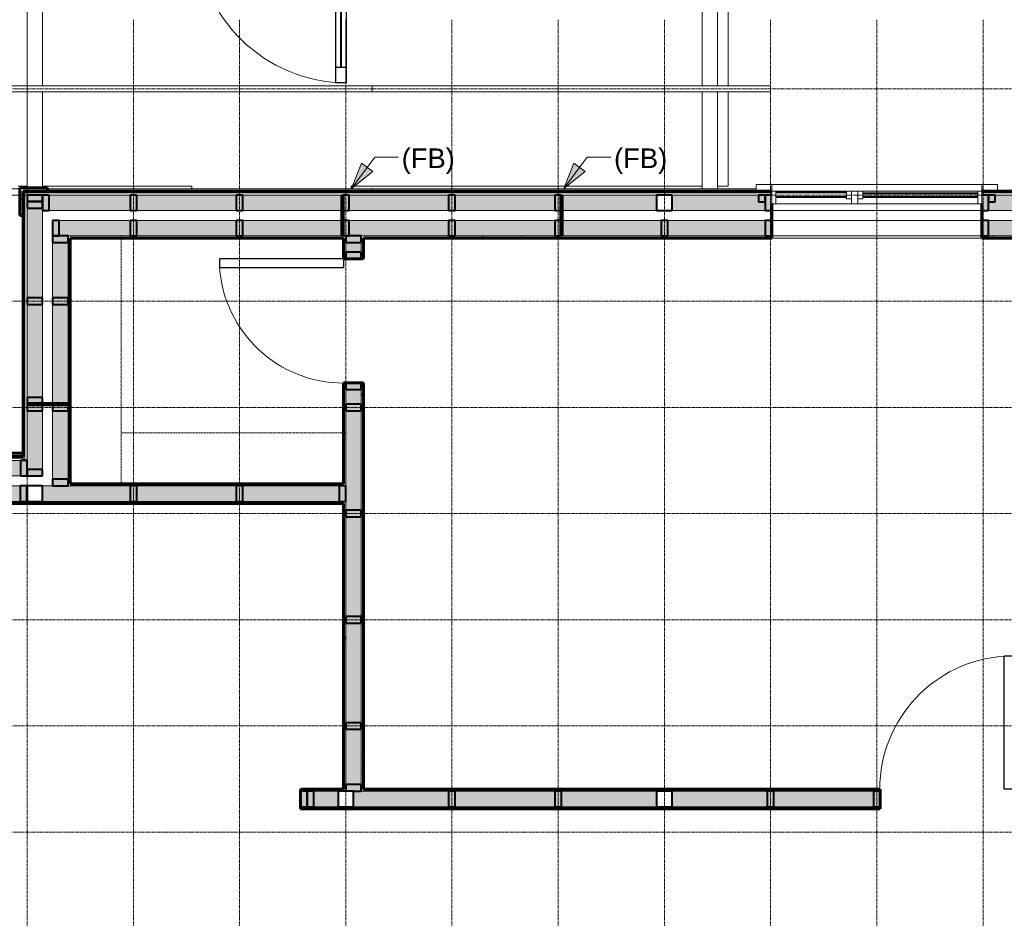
# Model space of a CAD drawing. Header units: inches. Extents: x -639 to 53, y -282 to 536.
# Tile 4 of 12: x -524 to -301, y -32 to 171. Entities that reach past the tile are written whole.
import ezdxf

# ---------------------------------------------------------------- set-up
doc = ezdxf.new("R2010")
doc.units = ezdxf.units.IN
doc.header["$MEASUREMENT"] = 0
doc.linetypes.add('Grid Line 1_2_', pattern=[0.875, 0.5, -0.125, 0.125, -0.125])
doc.linetypes.add('Overhead', pattern=[0.15625, 0.09375, -0.0625])
for name, color, linetype, lineweight in [('A-ANNO-TEXT', 2, 'Continuous', 9), ('A-DETL', 5, 'Continuous', 9), ('A-DOOR', 1, 'Continuous', 18), ('A-DOOR-GLAZ', 1, 'Continuous', 40), ('A-FLOR-OTLN', 6, 'Continuous', 18), ('A-GENM', 6, 'Continuous', 9), ('A-GLAZ', 6, 'Continuous', 18), ('A-GLAZ-GLAS', 6, 'Continuous', 40), ('A-WALL', 2, 'Continuous', 18), ('A-WALL-PATT', 2, 'Continuous', 60), ('I-WALL', 2, 'Continuous', 18), ('S-BEAM', 4, 'Continuous', 9), ('S-COLS', 6, 'Continuous', 9), ('S-GRID', 1, 'Continuous', 9)]:
    doc.layers.add(name, color=color, linetype=linetype, lineweight=lineweight)
doc.styles.add('Arial', font='arial.ttf', dxfattribs={"height": 4.425898})
pattern_1 = [(135, (0, 0), (-4.006467, -4.006467), [])]
pattern_2 = [(0, (0, 0), (15.36, 3.84), [0.634, -10.886, 0.634, -10.886, -61.44]), (0, (0, 0), (15.36, 3.84), [-23.04, 0.634, -22.406, 0.634, -10.886, -26.88]), (0, (0, 0), (15.36, 3.84), [-57.6, 0.634, -7.046, 0.634, -18.566]), (120, (5.76, 1.92), (-11.005538, 11.38215), [0.634, -10.886, 0.634, -10.886, -61.44]), (120, (5.76, 1.92), (-11.005538, 11.38215), [-23.04, 0.634, -22.406, 0.634, -10.886, -26.88]), (120, (5.76, 1.92), (-11.005538, 11.38215), [-57.6, 0.634, -7.046, 0.634, -18.566]), (240, (7.68, 9.6), (-4.354462, -15.22215), [0.634, -10.886, 0.634, -10.886, -61.44]), (240, (7.68, 9.6), (-4.354462, -15.22215), [-23.04, 0.634, -22.406, 0.634, -10.886, -26.88]), (240, (7.68, 9.6), (-4.354462, -15.22215), [-57.6, 0.634, -7.046, 0.634, -18.566])]

# ---------------------------------------------------------------- blocks, each defined once
blk = doc.blocks.new('Single Panel Flush Wood - 2680HC-1003791-2nd Floor Adv_ Framing with Fire Blocking')
at = {"layer": 'A-DOOR', "lineweight": 30}
for p, q in [((13, 2.25), (13, 32.25)), ((15, 32.25), (13, 32.25)), ((15, 2.25), (15, 32.25)), ((15, 2.25), (13, 2.25))]:
    blk.add_line(p, q, dxfattribs=at)
at = {"layer": 'A-DOOR', "lineweight": 9}
blk.add_arc((15, 2.25), 30.07, 93.8141, 180, dxfattribs=at)
blk = doc.blocks.new('Single panel in-swing French-style - 3080FR-3117632-2nd Floor Adv_ Framing with Fire Blocking')
at = {"layer": 'A-DOOR', "lineweight": 30}
for p, q in [((-16.87, 2.94), (-16.87, 36.19)), ((-16.87, 36.19), (-14.53, 36.19)), ((-14.53, 36.19), (-14.53, 2.94)), ((-14.53, 32.69), (-16.87, 32.69)), ((-14.53, 5.94), (-16.87, 5.94))]:
    blk.add_line(p, q, dxfattribs=at)
at = {"layer": 'A-DOOR', "lineweight": 9}
blk.add_arc((-16.87, 2.44), 33.75, 0.8563, 90, dxfattribs=at)
at = {"layer": 'A-DOOR-GLAZ'}
blk.add_line((-15.7, 32.69), (-15.7, 5.94), dxfattribs=at)
blk = doc.blocks.new('Single Panel Flush Wood - 2480HC-1004111-2nd Floor Adv_ Framing with Fire Blocking')
at = {"layer": 'A-DOOR', "lineweight": 30}
for p, q in [((12, 2.25), (12, 30.25)), ((14, 30.25), (12, 30.25)), ((14, 2.25), (14, 30.25)), ((14, 2.25), (12, 2.25))]:
    blk.add_line(p, q, dxfattribs=at)
at = {"layer": 'A-DOOR', "lineweight": 9}
blk.add_arc((14, 2.25), 28.07, 94.0863, 180, dxfattribs=at)
blk = doc.blocks.new('Dimension Lumber - 2x4-1930577-2nd Floor Adv_ Framing with Fire Blocking')
at = {"layer": 'S-BEAM', "lineweight": 40}
for p, q in [((-518.79, 108.58), (-522.29, 108.58)), ((-522.29, 108.58), (-522.29, 107.08)), ((-522.29, 107.08), (-518.79, 107.08)), ((-518.79, 107.08), (-518.79, 108.58))]:
    blk.add_line(p, q, dxfattribs=at)
blk = doc.blocks.new('Dimension Lumber - 2x2-1946502-2nd Floor Adv_ Framing with Fire Blocking')
at = {"layer": 'S-BEAM', "lineweight": 40}
for p, q in [((-355.54, 131.83), (-357.04, 131.83)), ((-357.04, 131.83), (-357.04, 130.33)), ((-355.54, 130.33), (-355.54, 131.83)), ((-357.04, 130.33), (-355.54, 130.33))]:
    blk.add_line(p, q, dxfattribs=at)
blk = doc.blocks.new('Dimension Lumber - 2x4-V7-2nd Floor Adv_ Framing with Fire Blocking')
at = {"layer": 'S-BEAM', "lineweight": 40}
for p, q in [((-354.04, 131.83), (-355.54, 131.83)), ((-355.54, 131.83), (-355.54, 128.33)), ((-354.04, 128.33), (-354.04, 129.83)), ((-355.54, 128.33), (-354.04, 128.33))]:
    blk.add_line(p, q, dxfattribs=at)
blk = doc.blocks.new('Dimension Lumber - 2x4-V8-2nd Floor Adv_ Framing with Fire Blocking')
at = {"layer": 'S-BEAM', "lineweight": 40}
for p, q in [((-305.04, 131.83), (-306.54, 131.83)), ((-305.04, 128.33), (-305.04, 131.83)), ((-306.54, 129.83), (-306.54, 128.33)), ((-306.54, 128.33), (-305.04, 128.33))]:
    blk.add_line(p, q, dxfattribs=at)
blk = doc.blocks.new('Dimension Lumber - 2x4-1930533-2nd Floor Adv_ Framing with Fire Blocking')
at = {"layer": 'S-BEAM'}
blk.add_line((-354.04, 128.33), (-306.54, 128.33), dxfattribs=at)
blk = doc.blocks.new('Standard A - Howe 20_ 1_-OH-817996-2nd Floor Adv_ Framing with Fire Blocking')
at = {"layer": 'S-BEAM'}
for p, q in [((-90, 0), (0, 0)), ((-90, 0), (-90, -1.38)), ((0, 0), (90, 0)), ((0, -1.38), (0, 0)), ((0, -1.38), (0, 0)), ((90, 0), (90, -1.38)), ((0, -1.38), (-90, -1.38)), ((90, -1.38), (0, -1.38))]:
    blk.add_line(p, q, dxfattribs=at)
blk = doc.blocks.new('Standard A - Howe 20_ 1_-OH-V26-2nd Floor Adv_ Framing with Fire Blocking')
at = {"layer": 'S-BEAM'}
for p, q in [((79.63, 0), (90, 0)), ((90, 0), (90, -1.38)), ((0, -1.38), (-86.75, -1.38)), ((0, -1.38), (0, -0.87)), ((0, -1.38), (0, -0.87)), ((73.38, -1.38), (0, -1.38)), ((90, -1.38), (79.63, -1.38))]:
    blk.add_line(p, q, dxfattribs=at)
blk = doc.blocks.new('Trus Joist - TimberStrand LSL - Post Column - TimberStrand_ 1_3E _ 3 1_2 x 3 1_2_-878793-2nd Floor Adv_ Framing with Fire Blocking')
at = {"layer": 'S-COLS', "lineweight": 40}
for p, q in [((1.75, 1.75), (-1.75, 1.75)), ((-1.75, 1.75), (-1.75, -1.75)), ((1.75, -1.75), (1.75, 1.75)), ((-1.75, -1.75), (1.75, -1.75))]:
    blk.add_line(p, q, dxfattribs=at)
blk = doc.blocks.new('Trus Joist - TimberStrand LSL - Post Column - TimberStrand_ 1_3E _ 3 1_2 x 3 1_2_-965117-2nd Floor Adv_ Framing with Fire Blocking')
at = {"layer": 'S-COLS', "lineweight": 40}
for p, q in [((1.75, 1.75), (-1.75, 1.75)), ((-1.75, 1.75), (-1.75, -1.75)), ((1.75, -1.75), (1.75, 1.75)), ((-1.75, -1.75), (1.75, -1.75))]:
    blk.add_line(p, q, dxfattribs=at)
blk = doc.blocks.new('Closet Shelf and Pole - 15_ Deep-911782-2nd Floor Adv_ Framing with Fire Blocking')
at = {"layer": 'A-GENM', "linetype": 'Overhead'}
blk.add_line((0, -12), (50.75, -12), dxfattribs=at)
blk = doc.blocks.new('Closet Shelf and Pole - 15_ Deep-911778-2nd Floor Adv_ Framing with Fire Blocking')
at = {"layer": 'A-GENM', "linetype": 'Overhead'}
blk.add_line((0, -12), (56.5, -12), dxfattribs=at)
blk = doc.blocks.new('Single Casement_Offset Fixed Side Lite - 2650CS_1650FX-3155613-2nd Floor Adv_ Framing with Fire Blocking')
at = {"layer": 'A-GLAZ'}
for p, q in [((-23.75, 6.81), (-27.25, 6.81)), ((-27.25, 6.81), (-27.25, 5.31)), ((-23.75, 5.31), (-23.75, 6.81)), ((-23.75, 6.81), (23.75, 6.81)), ((27.25, 6.81), (23.75, 6.81)), ((23.75, 6.81), (23.75, 5.31)), ((27.25, 5.31), (27.25, 6.81)), ((23.75, 5.31), (-23.75, 5.31)), ((-23.75, 5.31), (-23.75, 2.44)), ((-22.83, 2.44), (-22.83, 5.31)), ((-22.83, 5.31), (-22.83, 3.59)), ((-6.86, 5.31), (-5.73, 5.31)), ((-6.86, 3.59), (-6.86, 5.31)), ((-5.73, 5.31), (-5.73, 2.44)), ((-4.27, 5.31), (-4.27, 2.44)), ((-3.14, 5.31), (-4.27, 5.31)), ((-3.14, 3.59), (-3.14, 5.31)), ((22.83, 5.31), (22.8, 5.31)), ((22.8, 5.31), (22.8, 3.59)), ((22.83, 5.31), (22.83, 2.44)), ((23.75, 2.44), (23.75, 5.31)), ((-23.75, 2.44), (23.75, 2.44)), ((-5.73, 3.59), (-6.86, 3.59)), ((-4.27, 3.59), (-3.14, 3.59)), ((22.8, 3.59), (22.83, 3.59))]:
    blk.add_line(p, q, dxfattribs=at)
at = {"layer": 'A-GLAZ-GLAS'}
for p, q in [((-6.86, 5), (-22.83, 5)), ((-3.14, 4.89), (22.8, 4.89)), ((-6.86, 3.99), (-22.83, 3.99)), ((-3.14, 4.02), (22.8, 4.02))]:
    blk.add_line(p, q, dxfattribs=at)
blk = doc.blocks.new('Dimension Lumber - 2x4-V35-2nd Floor Adv_ Framing with Fire Blocking')
at = {"layer": 'S-BEAM'}
for p, q in [((-354.04, 126.08), (-306.54, 126.08)), ((-354.04, 122.58), (-306.54, 122.58))]:
    blk.add_line(p, q, dxfattribs=at)
blk = doc.blocks.new('Dimension Lumber - 4x8-2941295-2nd Floor Adv_ Framing with Fire Blocking')
at = {"layer": 'S-BEAM'}
for p, q in [((-6.69, 1.75), (-28.62, 1.75)), ((28.62, 1.75), (-5.31, 1.75)), ((-28.62, -1.75), (-6.69, -1.75)), ((-5.31, -1.75), (28.37, -1.75))]:
    blk.add_line(p, q, dxfattribs=at)
blk = doc.blocks.new('Dimension Lumber - 4x8-2941339-2nd Floor Adv_ Framing with Fire Blocking')
at = {"layer": 'S-BEAM'}
for p, q in [((-6.69, 1.75), (-28.37, 1.75)), ((28.62, 1.75), (-5.31, 1.75)), ((-28.37, -1.75), (-6.69, -1.75)), ((-5.31, -1.75), (28.62, -1.75))]:
    blk.add_line(p, q, dxfattribs=at)

msp = doc.modelspace()

# ---------------------------------------------------------------- hatches: boundary and pattern name
at = {"layer": 'A-ANNO-TEXT'}
for points in [[(-449.0207, 133.27), (-444.154, 137.1301), (-446.7361, 139.0463)], [(-401.0207, 133.27), (-396.154, 137.1301), (-398.7361, 139.0463)]]:
    msp.add_hatch(color=7, dxfattribs=at).paths.add_polyline_path(points, flags=0)
at = {"layer": 'A-WALL-PATT', "lineweight": 9}
h = msp.add_hatch(dxfattribs=at)
h.set_pattern_fill('FP_3', color=256, style=0, pattern_type=2)
h.set_pattern_definition([(45, (0, 0), (-4.006467, 4.006467), []), (135, (0, 0), (-4.006467, -4.006467), [])])
h.paths.add_polyline_path([(-523.9111, 127.2071), (-523.1611, 127.2071), (-523.1611, 132.7071), (-517.6611, 132.7071), (-517.6611, 133.4571), (-523.9111, 133.4571), (-523.9111, 128.9277)], flags=0)
h = msp.add_hatch(dxfattribs=at)
h.set_pattern_fill('FP_2', color=256, style=0, pattern_type=2)
h.set_pattern_definition(pattern_1)
h.paths.add_polyline_path([(-298.2861, 132.3321), (-298.2861, 132.7071), (-306.5361, 132.7071), (-306.5361, 132.3321), (-299.1611, 132.3321)], flags=0)
h.paths.add_polyline_path([(-485.0244, 132.3321), (-354.0361, 132.3321), (-354.0361, 132.7071), (-523.1611, 132.7071), (-523.1611, 132.3321), (-522.7861, 132.3321)], flags=0)
h = msp.add_hatch(dxfattribs=at)
h.set_pattern_fill('FP_2', color=256, style=0, pattern_type=2)
h.set_pattern_definition(pattern_1)
h.paths.add_polyline_path([(-523.1611, 71.8321), (-522.7861, 71.8321), (-522.7861, 132.3321), (-523.1611, 132.3321), (-523.1611, 72.3321)], flags=0)
at = {"layer": 'A-WALL-PATT'}
h = msp.add_hatch(color=256, dxfattribs=at)
h.paths.add_polyline_path([(-298.2861, 128.3321), (-298.2861, 131.8321), (-306.5361, 131.8321), (-306.5361, 128.3321), (-299.1611, 128.3321)], flags=0)
h.paths.add_polyline_path([(-354.0361, 128.3321), (-354.0361, 131.8321), (-376.5361, 131.8321), (-376.5361, 128.3321)], flags=0)
h.paths.add_polyline_path([(-380.0361, 128.3321), (-380.0361, 131.8321), (-522.2861, 131.8321), (-522.2861, 128.3321), (-390.2949, 128.3321)], flags=0)
for points in [[(-518.7861, 71.8321), (-518.7861, 128.3321), (-522.2861, 128.3321), (-522.2861, 71.8321)], [(-516.5361, 66.0821), (-513.0361, 66.0821), (-513.0361, 122.5821), (-516.5361, 122.5821), (-516.5361, 68.3321)], [(-518.7861, 68.3321), (-518.7861, 71.8321), (-546.2861, 71.8321), (-546.2861, 68.3321), (-532.3892, 68.3321)], [(-450.2861, 62.5821), (-450.2861, 66.0821), (-513.0361, 66.0821), (-513.0361, 62.5821), (-450.7861, 62.5821)]]:
    msp.add_hatch(color=256, dxfattribs=at).paths.add_polyline_path(points, flags=0)
h = msp.add_hatch(color=256, dxfattribs=at)
h.paths.add_polyline_path([(-354.0361, 122.5821), (-354.0361, 126.0821), (-516.5361, 126.0821), (-516.5361, 122.5821), (-390.2949, 122.5821)], flags=0)
h.paths.add_polyline_path([(-292.5361, 122.5821), (-292.5361, 126.0821), (-306.5361, 126.0821), (-306.5361, 122.5821), (-295.5653, 122.5821)], flags=0)
at = {"layer": 'A-WALL-PATT', "lineweight": 9}
h = msp.add_hatch(dxfattribs=at)
h.set_pattern_fill('FP_1', color=256, style=0, pattern_type=2)
h.set_pattern_definition(pattern_2)
h.paths.add_polyline_path([(-437.6596, 122.0821), (-354.0361, 122.0821), (-354.0361, 122.5821), (-446.7861, 122.5821), (-446.7861, 122.0821), (-446.2861, 122.0821)], flags=0)
h.paths.add_polyline_path([(-512.5361, 122.0821), (-450.2861, 122.0821), (-450.2861, 122.5821), (-513.0361, 122.5821), (-513.0361, 122.0821)], flags=0)
h.paths.add_polyline_path([(-288.5361, 122.0821), (-288.5361, 122.5821), (-306.5361, 122.5821), (-306.5361, 122.0821), (-293.0361, 122.0821)], flags=0)
at = {"layer": 'A-WALL-PATT'}
h = msp.add_hatch(color=256, dxfattribs=at)
h.paths.add_polyline_path([(-446.7861, -2.9179), (-446.7861, 89.3946), (-450.2861, 89.3946), (-450.2861, -2.9179), (-448.5361, -2.9179)], flags=0)
h.paths.add_polyline_path([(-446.7861, 117.3946), (-446.7861, 122.5821), (-450.2861, 122.5821), (-450.2861, 117.3946), (-448.5361, 117.3946)], flags=0)
at = {"layer": 'A-WALL-PATT', "lineweight": 9}
h = msp.add_hatch(dxfattribs=at)
h.set_pattern_fill('FP_1', color=256, style=0, pattern_type=2)
h.set_pattern_definition(pattern_2)
h.paths.add_polyline_path([(-512.5361, 62.0821), (-512.5361, 62.5821), (-513.0361, 62.5821), (-513.0361, 62.0821)], flags=0)
h.paths.add_polyline_path([(-512.5361, 66.0821), (-512.5361, 122.0821), (-513.0361, 122.0821), (-513.0361, 66.0821)], flags=0)
h = msp.add_hatch(dxfattribs=at)
h.set_pattern_fill('FP_1', color=256, style=0, pattern_type=2)
h.set_pattern_definition(pattern_2)
h.paths.add_polyline_path([(-450.2861, -2.4179), (-450.2861, 62.5821), (-450.7861, 62.5821), (-450.7861, -2.4179)], flags=0)
h.paths.add_polyline_path([(-450.2861, 66.0821), (-450.2861, 89.3946), (-450.7861, 89.3946), (-450.7861, 66.0821)], flags=0)
h.paths.add_polyline_path([(-450.2861, 117.3946), (-450.2861, 122.0821), (-450.7861, 122.0821), (-450.7861, 117.3946)], flags=0)
h = msp.add_hatch(dxfattribs=at)
h.set_pattern_fill('FP_1', color=256, style=0, pattern_type=2)
h.set_pattern_definition(pattern_2)
h.paths.add_polyline_path([(-446.2861, -2.4179), (-446.2861, 89.3946), (-446.7861, 89.3946), (-446.7861, -2.4179)], flags=0)
h.paths.add_polyline_path([(-446.7861, 117.3946), (-446.2861, 117.3946), (-446.2861, 122.0821), (-446.7861, 122.0821)], flags=0)
at = {"layer": 'A-WALL-PATT'}
h = msp.add_hatch(color=256, dxfattribs=at)
h.paths.add_polyline_path([(-513.0361, 62.5821), (-513.0361, 66.0821), (-518.7861, 66.0821), (-518.7861, 62.5821)], flags=0)
h.paths.add_polyline_path([(-537.0361, 62.5821), (-522.2861, 62.5821), (-522.2861, 66.0821), (-540.5361, 66.0821), (-540.5361, 62.5821)], flags=0)
at = {"layer": 'A-WALL-PATT', "lineweight": 9}
h = msp.add_hatch(dxfattribs=at)
h.set_pattern_fill('FP_1', color=256, style=0, pattern_type=2)
h.set_pattern_definition(pattern_2)
h.paths.add_polyline_path([(-512.5361, 66.0821), (-450.7861, 66.0821), (-450.7861, 66.5821), (-512.5361, 66.5821)], flags=0)
h = msp.add_hatch(dxfattribs=at)
h.set_pattern_fill('FP_1', color=256, style=0, pattern_type=2)
h.set_pattern_definition(pattern_2)
h.paths.add_polyline_path([(-512.5361, 62.0821), (-450.7861, 62.0821), (-450.7861, 62.5821), (-512.5361, 62.5821)], flags=0)
h = msp.add_hatch(dxfattribs=at)
h.set_pattern_fill('FP_1', color=256, style=0, pattern_type=2)
h.set_pattern_definition(pattern_2)
h.paths.add_polyline_path([(-114.2861, -2.9179), (-114.2861, -2.4179), (-121.7861, -2.4179), (-121.7861, -2.9179)], flags=0)
h.paths.add_polyline_path([(-452.0361, -2.9179), (-450.2861, -2.9179), (-450.2861, -2.4179), (-460.5361, -2.4179), (-460.5361, -2.9179)], flags=0)
h.paths.add_polyline_path([(-46.7236, -2.9179), (-46.7236, -2.4179), (-110.7861, -2.4179), (-110.7861, -2.9179), (-58.7415, -2.9179)], flags=0)
h.paths.add_polyline_path([(-446.7861, -2.9179), (-329.5361, -2.9179), (-329.5361, -2.4179), (-446.7861, -2.4179)], flags=0)
h.paths.add_polyline_path([(-212.0361, -2.9179), (-212.0361, -2.4179), (-227.0361, -2.4179), (-227.0361, -2.9179)], flags=0)
h.paths.add_polyline_path([(-208.5361, -2.9179), (-151.7861, -2.9179), (-151.7861, -2.4179), (-208.5361, -2.4179)], flags=0)
h.paths.add_polyline_path([(-287.0361, -2.9179), (-287.0361, -2.4179), (-289.0361, -2.4179), (-289.0361, -2.9179)], flags=0)
h.paths.add_polyline_path([(-292.5361, -2.9179), (-292.5361, -2.4179), (-299.5361, -2.4179), (-299.5361, -2.9179), (-295.5653, -2.9179)], flags=0)
at = {"layer": 'A-WALL-PATT'}
h = msp.add_hatch(color=256, dxfattribs=at)
h.paths.add_polyline_path([(-452.0361, -6.4179), (-452.0361, -2.9179), (-460.5361, -2.9179), (-460.5361, -6.4179)], flags=0)
h.paths.add_polyline_path([(-448.5361, -6.4179), (-380.0361, -6.4179), (-380.0361, -2.9179), (-448.5361, -2.9179), (-448.5361, -3.3634)], flags=0)
h.paths.add_polyline_path([(-46.7236, -6.4179), (-46.7236, -2.9179), (-121.7861, -2.9179), (-121.7861, -6.4179), (-46.9003, -6.4179)], flags=0)
h.paths.add_polyline_path([(-376.5361, -6.4179), (-329.5361, -6.4179), (-329.5361, -2.9179), (-376.5361, -2.9179), (-376.5361, -5.0149)], flags=0)
h.paths.add_polyline_path([(-227.0361, -6.4179), (-212.0361, -6.4179), (-212.0361, -2.9179), (-227.0361, -2.9179), (-227.0361, -4.6679)], flags=0)
h.paths.add_polyline_path([(-208.5361, -6.4179), (-151.7861, -6.4179), (-151.7861, -2.9179), (-208.5361, -2.9179)], flags=0)
h.paths.add_polyline_path([(-287.0361, -6.4179), (-287.0361, -2.9179), (-299.5361, -2.9179), (-299.5361, -6.4179), (-295.5653, -6.4179)], flags=0)
at = {"layer": 'A-WALL-PATT', "lineweight": 9}
h = msp.add_hatch(dxfattribs=at)
h.set_pattern_fill('FP_1', color=256, style=0, pattern_type=2)
h.set_pattern_definition(pattern_2)
h.paths.add_polyline_path([(-212.5361, -6.9179), (-212.0361, -6.9179), (-212.0361, -6.4179), (-227.0361, -6.4179), (-227.0361, -6.9179)], flags=0)
h.paths.add_polyline_path([(-51.5361, -6.9179), (-51.5361, -6.4179), (-121.7861, -6.4179), (-121.7861, -6.9179), (-52.0361, -6.9179)], flags=0)
h.paths.add_polyline_path([(-329.5361, -6.9179), (-329.5361, -6.4179), (-460.5361, -6.4179), (-460.5361, -6.9179), (-448.5361, -6.9179)], flags=0)
h.paths.add_polyline_path([(-299.5361, -6.9179), (-287.0361, -6.9179), (-287.0361, -6.4179), (-299.5361, -6.4179)], flags=0)
h.paths.add_polyline_path([(-151.7861, -6.9179), (-151.7861, -6.4179), (-208.5361, -6.4179), (-208.5361, -6.9179), (-200.8358, -6.9179)], flags=0)

# ---------------------------------------------------------------- linework, layer by layer
at = {"layer": 'A-ANNO-TEXT', "color": 7}
for p, q in [((-449.0207, 133.27), (-443.7367, 140.3902)), ((-443.7367, 140.3902), (-438.4093, 140.3902)), ((-401.0207, 133.27), (-395.7367, 140.3902)), ((-395.7367, 140.3902), (-390.4093, 140.3902)), ((-446.7361, 139.0463), (-449.0207, 133.27)), ((-444.154, 137.1301), (-446.7361, 139.0463)), ((-398.7361, 139.0463), (-401.0207, 133.27)), ((-396.154, 137.1301), (-398.7361, 139.0463)), ((-449.0207, 133.27), (-444.154, 137.1301)), ((-401.0207, 133.27), (-396.154, 137.1301))]:
    msp.add_line(p, q, dxfattribs=at)
at = {"layer": 'A-DETL', "lineweight": 106}
for p, q in [((-451.0361, 131.8321), (-451.0361, 122.5821)), ((-401.5361, 131.8321), (-401.5361, 122.5821)), ((-513.0361, 84.5821), (-522.2861, 84.5821))]:
    msp.add_line(p, q, dxfattribs=at)
at = {"layer": 'A-FLOR-OTLN'}
for p, q in [((-363.9111, 156.5211), (-363.9111, 190.4541)), ((-363.9111, 133.8321), (-363.9111, 155.1431)), ((-524.2861, 133.8321), (-522.2861, 133.8321)), ((-518.7861, 133.8321), (-485.0361, 133.8321)), ((-485.0361, 133.8321), (-485.0361, 133.21)), ((-449.0361, 133.21), (-449.0361, 133.8321)), ((-449.0361, 133.8321), (-369.7861, 133.8321)), ((-366.2861, 133.8321), (-363.9111, 133.8321))]:
    msp.add_line(p, q, dxfattribs=at)
at = {"layer": 'A-WALL', "lineweight": 60}
for p, q in [((-517.6611, 133.4571), (-523.9111, 133.4571)), ((-523.9111, 133.4571), (-523.9111, 127.2071)), ((-523.1611, 132.7071), (-354.0361, 132.7071)), ((-523.1611, 72.7071), (-523.1611, 132.7071)), ((-517.6611, 132.7071), (-517.6611, 133.4571)), ((-306.5361, 132.7071), (-299.1611, 132.7071)), ((-354.0361, 122.0821), (-354.0361, 129.8321)), ((-306.5361, 129.8321), (-306.5361, 122.0821)), ((-523.9111, 127.2071), (-523.1611, 127.2071)), ((-512.5361, 66.5821), (-512.5361, 122.0821)), ((-512.5361, 122.0821), (-450.7861, 122.0821)), ((-446.2861, 122.0821), (-354.0361, 122.0821)), ((-306.5361, 122.0821), (-293.0361, 122.0821)), ((-523.1611, 73.4571), (-525.6611, 73.4571)), ((-525.6611, 72.7071), (-523.1611, 72.7071)), ((-536.5361, 62.0821), (-512.5361, 62.0821))]:
    msp.add_line(p, q, dxfattribs=at)
at = {"layer": 'A-WALL'}
for p, q in [((-522.7861, 71.8321), (-522.7861, 132.3321)), ((-354.0361, 132.3321), (-522.7861, 132.3321)), ((-522.2861, 71.8321), (-522.2861, 131.8321)), ((-380.0361, 131.8321), (-522.2861, 131.8321)), ((-354.0361, 131.8321), (-376.5361, 131.8321)), ((-298.2861, 132.3321), (-306.5361, 132.3321)), ((-298.2861, 131.8321), (-306.5361, 131.8321)), ((-518.7861, 68.3321), (-518.7861, 128.3321)), ((-380.0361, 128.3321), (-518.7861, 128.3321)), ((-354.0361, 128.3321), (-376.5361, 128.3321)), ((-294.7861, 128.3321), (-306.5361, 128.3321)), ((-516.5361, 66.0821), (-516.5361, 126.0821)), ((-354.0361, 126.0821), (-516.5361, 126.0821)), ((-292.5361, 126.0821), (-306.5361, 126.0821)), ((-513.0361, 66.0821), (-513.0361, 122.5821)), ((-450.2861, 122.5821), (-513.0361, 122.5821)), ((-354.0361, 122.5821), (-446.7861, 122.5821)), ((-288.5361, 122.5821), (-306.5361, 122.5821)), ((-306.5361, 122.0821), (-354.0361, 122.0821)), ((-546.7861, 72.3321), (-523.1611, 72.3321)), ((-546.2861, 71.8321), (-522.2861, 71.8321)), ((-523.1611, 72.7071), (-523.1611, 71.8321)), ((-542.7861, 68.3321), (-518.7861, 68.3321)), ((-540.5361, 66.0821), (-522.2861, 66.0821)), ((-518.7861, 66.0821), (-516.5361, 66.0821)), ((-537.0361, 62.5821), (-522.2861, 62.5821)), ((-518.7861, 62.5821), (-513.0361, 62.5821)), ((-513.0361, 62.5821), (-513.0361, 62.0821))]:
    msp.add_line(p, q, dxfattribs=at)
at = {"layer": 'I-WALL'}
for p, q in [((-450.2861, 122.5821), (-450.2861, 117.3946)), ((-446.7861, 117.3946), (-446.7861, 122.5821)), ((-450.2861, 89.3946), (-450.2861, 66.0821)), ((-446.7861, -2.9179), (-446.7861, 89.3946)), ((-450.2861, 66.0821), (-513.0361, 66.0821)), ((-450.2861, 62.5821), (-513.0361, 62.5821)), ((-450.2861, 62.5821), (-450.2861, -2.9179)), ((-452.0361, -2.9179), (-460.5361, -2.9179)), ((-380.0361, -2.9179), (-446.7861, -2.9179)), ((-329.5361, -2.9179), (-376.5361, -2.9179)), ((-460.5361, -6.4179), (-452.0361, -6.4179)), ((-448.5361, -6.4179), (-380.0361, -6.4179)), ((-376.5361, -6.4179), (-329.5361, -6.4179))]:
    msp.add_line(p, q, dxfattribs=at)
at = {"layer": 'I-WALL', "lineweight": 60}
for p, q in [((-450.7861, 122.0821), (-450.7861, 117.3946)), ((-446.2861, 117.3946), (-446.2861, 122.0821)), ((-450.7861, 117.3946), (-446.2861, 117.3946)), ((-450.7861, 89.3946), (-450.7861, 66.5821)), ((-446.2861, 89.3946), (-450.7861, 89.3946)), ((-446.2861, -2.4179), (-446.2861, 89.3946)), ((-450.7861, 66.5821), (-512.5361, 66.5821)), ((-512.5361, 62.0821), (-450.7861, 62.0821)), ((-450.7861, 62.0821), (-450.7861, -2.4179)), ((-450.7861, -2.4179), (-460.5361, -2.4179)), ((-460.5361, -2.4179), (-460.5361, -6.9179)), ((-329.5361, -2.4179), (-446.2861, -2.4179)), ((-329.5361, -6.9179), (-329.5361, -2.4179)), ((-460.5361, -6.9179), (-329.5361, -6.9179))]:
    msp.add_line(p, q, dxfattribs=at)
at = {"layer": 'S-BEAM', "lineweight": 40}
for p, q in [((-518.7861, 131.8321), (-522.2861, 131.8321)), ((-522.2861, 131.8321), (-522.2861, 130.3321)), ((-518.7861, 130.3321), (-518.7861, 131.8321)), ((-517.2861, 131.8321), (-518.7861, 131.8321)), ((-518.7861, 131.8321), (-518.7861, 128.3321)), ((-517.2861, 128.3321), (-517.2861, 131.8321)), ((-522.2861, 130.3321), (-518.7861, 130.3321)), ((-518.7861, 130.3321), (-522.2861, 130.3321)), ((-522.2861, 130.3321), (-522.2861, 128.8321)), ((-518.7861, 128.8321), (-518.7861, 130.3321)), ((-522.2861, 128.8321), (-518.7861, 128.8321)), ((-518.7861, 128.3321), (-517.2861, 128.3321)), ((-515.0361, 126.0821), (-516.5361, 126.0821)), ((-516.5361, 126.0821), (-516.5361, 122.5821)), ((-515.0361, 122.5821), (-515.0361, 126.0821)), ((-516.5361, 122.5821), (-515.0361, 122.5821)), ((-513.0361, 122.5821), (-516.5361, 122.5821)), ((-516.5361, 122.5821), (-516.5361, 121.0821)), ((-513.0361, 121.0821), (-513.0361, 122.5821)), ((-446.7861, 122.5821), (-450.2861, 122.5821)), ((-450.2861, 122.5821), (-450.2861, 121.0821)), ((-446.7861, 121.0821), (-446.7861, 122.5821)), ((-516.5361, 121.0821), (-513.0361, 121.0821)), ((-450.2861, 121.0821), (-446.7861, 121.0821)), ((-446.7861, 118.8942), (-450.2861, 118.8942)), ((-450.2861, 118.8942), (-450.2861, 117.3942)), ((-446.7861, 117.3942), (-446.7861, 118.8942)), ((-450.2861, 117.3942), (-446.7861, 117.3942)), ((-446.7861, 89.3942), (-450.2861, 89.3942)), ((-450.2861, 89.3942), (-450.2861, 87.8942)), ((-446.7861, 87.8942), (-446.7861, 89.3942)), ((-450.2861, 87.8942), (-446.7861, 87.8942)), ((-518.7861, 86.0821), (-522.2861, 86.0821)), ((-522.2861, 86.0821), (-522.2861, 84.5821)), ((-518.7861, 84.5821), (-522.2861, 84.5821)), ((-522.2861, 84.5821), (-522.2861, 83.0821)), ((-522.2861, 84.5821), (-518.7861, 84.5821)), ((-518.7861, 84.5821), (-518.7861, 86.0821)), ((-518.7861, 83.0821), (-518.7861, 84.5821)), ((-513.0361, 84.5821), (-516.5361, 84.5821)), ((-516.5361, 84.5821), (-516.5361, 83.0821)), ((-513.0361, 83.0821), (-513.0361, 84.5821)), ((-446.7861, 84.5821), (-450.2861, 84.5821)), ((-450.2861, 84.5821), (-450.2861, 83.0821)), ((-446.7861, 83.0821), (-446.7861, 84.5821)), ((-522.2861, 83.0821), (-518.7861, 83.0821)), ((-516.5361, 83.0821), (-513.0361, 83.0821)), ((-450.2861, 83.0821), (-446.7861, 83.0821)), ((-522.2861, 71.8321), (-523.7861, 71.8321)), ((-523.7861, 71.8321), (-523.7861, 68.3321)), ((-522.2861, 68.3321), (-522.2861, 71.8321)), ((-518.7861, 69.8321), (-522.2861, 69.8321)), ((-522.2861, 69.8321), (-522.2861, 68.3321)), ((-518.7861, 68.3321), (-518.7861, 69.8321)), ((-523.7861, 68.3321), (-522.2861, 68.3321)), ((-522.2861, 68.3321), (-518.7861, 68.3321)), ((-513.0361, 67.5821), (-516.5361, 67.5821)), ((-516.5361, 67.5821), (-516.5361, 66.0821)), ((-513.0361, 66.0821), (-513.0361, 67.5821)), ((-522.3486, 66.0821), (-523.8486, 66.0821)), ((-523.8486, 66.0821), (-523.8486, 62.5821)), ((-522.3486, 62.5821), (-522.3486, 66.0821)), ((-516.5361, 66.0821), (-513.0361, 66.0821)), ((-450.2861, 66.0821), (-451.7861, 66.0821)), ((-451.7861, 66.0821), (-451.7861, 62.5821)), ((-450.2861, 62.5821), (-450.2861, 66.0821)), ((-523.8486, 62.5821), (-522.3486, 62.5821)), ((-451.7861, 62.5821), (-450.2861, 62.5821)), ((-446.7861, -1.4179), (-450.2861, -1.4179)), ((-450.2861, -1.4179), (-450.2861, -2.9179)), ((-446.7861, -2.9179), (-446.7861, -1.4179)), ((-459.0361, -2.9179), (-460.5361, -2.9179)), ((-460.5361, -2.9179), (-460.5361, -6.4179)), ((-459.0361, -6.4179), (-459.0361, -2.9179)), ((-457.5361, -2.9179), (-459.0361, -2.9179)), ((-459.0361, -2.9179), (-459.0361, -6.4179)), ((-457.5361, -6.4179), (-457.5361, -2.9179)), ((-448.5361, -2.9179), (-446.7861, -2.9179)), ((-329.5361, -2.9179), (-331.0361, -2.9179)), ((-331.0361, -2.9179), (-331.0361, -6.4179)), ((-329.5361, -6.4179), (-329.5361, -2.9179)), ((-460.5361, -6.4179), (-459.0361, -6.4179)), ((-459.0361, -6.4179), (-457.5361, -6.4179)), ((-331.0361, -6.4179), (-329.5361, -6.4179))]:
    msp.add_line(p, q, dxfattribs=at)
at = {"layer": 'S-GRID', "linetype": 'Grid Line 1_2_'}
for p, q in [((-366.2861, 535.5373), (-366.2861, 171.4586)), ((-522.2861, 171.4586), (-522.2861, -281.95)), ((-498.2861, 171.4586), (-498.2861, -281.95)), ((-474.2861, 171.4586), (-474.2861, -281.95)), ((-450.2861, 171.4586), (-450.2861, -281.95)), ((-426.2861, 171.4586), (-426.2861, -281.95)), ((-402.2861, 171.4586), (-402.2861, -281.95)), ((-378.2861, 171.4586), (-378.2861, -281.95)), ((-354.2861, 171.4586), (-354.2861, -281.95)), ((-330.2861, 171.4586), (-330.2861, -281.95)), ((-306.2861, 171.4586), (-306.2861, -281.95)), ((52.715, 155.8321), (-638.9476, 155.8321)), ((52.715, 131.8321), (-638.9476, 131.8321)), ((52.715, 107.8321), (-638.9476, 107.8321)), ((52.715, 83.8321), (-638.9476, 83.8321)), ((52.715, 59.8321), (-638.9476, 59.8321)), ((52.715, 35.8321), (-638.9476, 35.8321)), ((52.715, 11.8321), (-638.9476, 11.8321)), ((52.715, -12.1679), (-638.9476, -12.1679))]:
    msp.add_line(p, q, dxfattribs=at)

# ---------------------------------------------------------------- block references
at = {"layer": 'A-DOOR'}
for name, p, rotation in [('Single panel in-swing French-style - 3080FR-3117632-2nd Floor Adv_ Framing with Fire Blocking', (-467.0361, 193.3946), 180), ('Single Panel Flush Wood - 2480HC-1004111-2nd Floor Adv_ Framing with Fire Blocking', (-448.5361, 103.3946), 89.99999999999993)]:
    msp.add_blockref(name, p, dxfattribs=dict(at, rotation=rotation))
msp.add_blockref('Single Panel Flush Wood - 2680HC-1003791-2nd Floor Adv_ Framing with Fire Blocking', (-314.5361, -4.6679), dxfattribs=at)
at = {"layer": 'A-GENM', "linetype": 'Overhead'}
for name, p, rotation in [('Closet Shelf and Pole - 15_ Deep-911778-2nd Floor Adv_ Framing with Fire Blocking', (-513.0361, 66.0821), 89.99999999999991), ('Closet Shelf and Pole - 15_ Deep-911782-2nd Floor Adv_ Framing with Fire Blocking', (-450.2861, 66.0821), 180)]:
    msp.add_blockref(name, p, dxfattribs=dict(at, rotation=rotation))
at = {"layer": 'A-GLAZ'}
msp.add_blockref('Single Casement_Offset Fixed Side Lite - 2650CS_1650FX-3155613-2nd Floor Adv_ Framing with Fire Blocking', (-330.2861, 127.3946), dxfattribs=at)
at = {"layer": 'S-BEAM'}
for name, p, rotation in [('Dimension Lumber - 4x8-2941339-2nd Floor Adv_ Framing with Fire Blocking', (-520.5361, 161.8321), 89.99999999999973), ('Dimension Lumber - 4x8-2941295-2nd Floor Adv_ Framing with Fire Blocking', (-368.0361, 161.8321), 89.99999999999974), ('Standard A - Howe 20_ 1_-OH-817996-2nd Floor Adv_ Framing with Fire Blocking', (-444.2861, 155.1431), 180), ('Standard A - Howe 20_ 1_-OH-V26-2nd Floor Adv_ Framing with Fire Blocking', (-444.2861, 131.8321), 180), ('Dimension Lumber - 2x4-1930577-2nd Floor Adv_ Framing with Fire Blocking', (-390.4541, 650.6182), 89.9999999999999), ('Dimension Lumber - 2x4-1930577-2nd Floor Adv_ Framing with Fire Blocking', (-366.4541, 650.6182), 89.9999999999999), ('Dimension Lumber - 2x4-1930577-2nd Floor Adv_ Framing with Fire Blocking', (-342.4541, 650.6182), 89.9999999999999), ('Dimension Lumber - 2x4-1930577-2nd Floor Adv_ Framing with Fire Blocking', (-318.4541, 650.6182), 89.9999999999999), ('Dimension Lumber - 2x4-1930577-2nd Floor Adv_ Framing with Fire Blocking', (-294.4541, 650.6182), 89.9999999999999), ('Dimension Lumber - 2x4-1930577-2nd Floor Adv_ Framing with Fire Blocking', (-390.4541, 644.8682), 89.9999999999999), ('Dimension Lumber - 2x4-1930577-2nd Floor Adv_ Framing with Fire Blocking', (-366.4541, 644.8682), 89.9999999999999), ('Dimension Lumber - 2x4-1930577-2nd Floor Adv_ Framing with Fire Blocking', (-342.4541, 644.8682), 89.9999999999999), ('Dimension Lumber - 2x4-1930577-2nd Floor Adv_ Framing with Fire Blocking', (-318.4541, 644.8682), 89.9999999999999), ('Dimension Lumber - 2x4-1930577-2nd Floor Adv_ Framing with Fire Blocking', (-294.4541, 644.8682), 89.9999999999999), ('Dimension Lumber - 2x4-1930577-2nd Floor Adv_ Framing with Fire Blocking', (-270.4541, 644.8682), 89.9999999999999), ('Dimension Lumber - 2x4-1930577-2nd Floor Adv_ Framing with Fire Blocking', (-246.9537, 644.8682), 89.9999999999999), ('Dimension Lumber - 2x4-1930577-2nd Floor Adv_ Framing with Fire Blocking', (-197.9537, 644.8682), 89.9999999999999), ('Dimension Lumber - 2x4-1930577-2nd Floor Adv_ Framing with Fire Blocking', (-390.4541, 584.8682), 89.9999999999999), ('Dimension Lumber - 2x4-1930577-2nd Floor Adv_ Framing with Fire Blocking', (-366.4541, 584.8682), 89.9999999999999), ('Dimension Lumber - 2x4-1930577-2nd Floor Adv_ Framing with Fire Blocking', (-318.4541, 515.8682), 89.9999999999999), ('Dimension Lumber - 2x4-1930577-2nd Floor Adv_ Framing with Fire Blocking', (-294.4541, 515.8682), 89.9999999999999), ('Dimension Lumber - 2x4-1930577-2nd Floor Adv_ Framing with Fire Blocking', (-246.4541, 515.8682), 89.9999999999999)]:
    msp.add_blockref(name, p, dxfattribs=dict(at, rotation=rotation))
for name, p in [('Dimension Lumber - 2x2-1946502-2nd Floor Adv_ Framing with Fire Blocking', (0, 0)), ('Dimension Lumber - 2x4-V7-2nd Floor Adv_ Framing with Fire Blocking', (0, 0)), ('Dimension Lumber - 2x4-V8-2nd Floor Adv_ Framing with Fire Blocking', (0, 0)), ('Dimension Lumber - 2x2-1946502-2nd Floor Adv_ Framing with Fire Blocking', (52, 0)), ('Dimension Lumber - 2x4-1930533-2nd Floor Adv_ Framing with Fire Blocking', (0, 0)), ('Dimension Lumber - 2x4-V35-2nd Floor Adv_ Framing with Fire Blocking', (0, 0)), ('Dimension Lumber - 2x4-1930577-2nd Floor Adv_ Framing with Fire Blocking', (0, 0)), ('Dimension Lumber - 2x4-1930577-2nd Floor Adv_ Framing with Fire Blocking', (5.75, 0)), ('Dimension Lumber - 2x4-1930577-2nd Floor Adv_ Framing with Fire Blocking', (72, -48)), ('Dimension Lumber - 2x4-1930577-2nd Floor Adv_ Framing with Fire Blocking', (72, -72)), ('Dimension Lumber - 2x4-1930577-2nd Floor Adv_ Framing with Fire Blocking', (72, -96))]:
    msp.add_blockref(name, p, dxfattribs=at)
at = {"layer": 'S-COLS'}
for name, p in [('Trus Joist - TimberStrand LSL - Post Column - TimberStrand_ 1_3E _ 3 1_2 x 3 1_2_-965117-2nd Floor Adv_ Framing with Fire Blocking', (-378.2861, 130.0821)), ('Trus Joist - TimberStrand LSL - Post Column - TimberStrand_ 1_3E _ 3 1_2 x 3 1_2_-965117-2nd Floor Adv_ Framing with Fire Blocking', (-520.5361, 64.3321)), ('Trus Joist - TimberStrand LSL - Post Column - TimberStrand_ 1_3E _ 3 1_2 x 3 1_2_-878793-2nd Floor Adv_ Framing with Fire Blocking', (-450.2861, -4.6679)), ('Trus Joist - TimberStrand LSL - Post Column - TimberStrand_ 1_3E _ 3 1_2 x 3 1_2_-965117-2nd Floor Adv_ Framing with Fire Blocking', (-378.2861, -4.6679))]:
    msp.add_blockref(name, p, dxfattribs=at)

# ---------------------------------------------------------------- texts
at = {"layer": 'A-ANNO-TEXT', "color": 7, "char_height": 4.4259, "width": 14.256, "attachment_point": 1, "line_spacing_factor": 0.938532, "style": 'Arial'}
for insert in [(-437.6593, 142.3584), (-389.6593, 142.3584)]:
    msp.add_mtext('(FB)', dxfattribs=dict(at, insert=insert))

doc.saveas('drawing.dxf')
